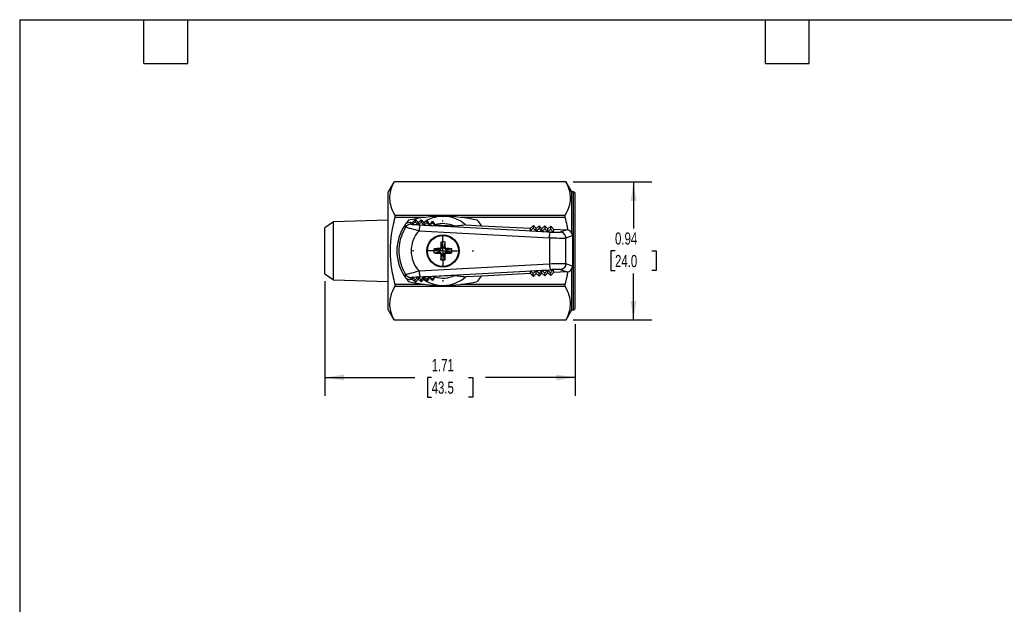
# Model space of a CAD drawing. Header units: inches. Extents: x 0.2 to 10.8, y 0.2 to 8.2.
# Tile 2 of 3: x 0.2 to 7, y 4.2 to 8.2. Entities that reach past the tile are written whole.
import ezdxf

# ---------------------------------------------------------------- set-up
doc = ezdxf.new("R2010")
doc.units = ezdxf.units.IN
doc.header["$MEASUREMENT"] = 0
doc.linetypes.add('SLD-Center', pattern=[0.75, 0.6, -0.05, 0.05, -0.05])
doc.linetypes.add('SLD-Solid', pattern=[0])
doc.layers.add('CENTER', color=40, linetype='SLD-Center')
doc.layers.add('DIMENSIONS', color=140, linetype='SLD-Solid', lineweight=25)
doc.layers.add('TEXT', color=140, linetype='SLD-Solid', lineweight=25)
doc.styles.add('SLDTEXTSTYLE0', font='TXT', dxfattribs={"width": 0.7})
doc.dimstyles.new('SLDDIMSTYLE1', dxfattribs={"dimtxt": 0.084961, "dimasz": 0.13, "dimexe": 0, "dimexo": 0.0625, "dimgap": 0.02124, "dimtad": 0, "dimtih": 1, "dimtoh": 1, "dimrnd": 1e-09, "dimzin": 12, "dimdsep": 46, "dimtxsty": 'SLDTEXTSTYLE0', "dimsah": 1, "dimcen": 0.09, "dimadec": 0, "dimazin": 3, "dimtfac": 1, "dimtofl": 0, "dimtmove": 0, "dimatfit": 3, "dimfxl": 0, "dimfrac": 2, "dimtolj": 1, "dimtzin": 12, "dimarcsym": 0})
doc.dimstyles.new('SLDDIMSTYLE2', dxfattribs={"dimtxt": 0.084961, "dimasz": 0.13, "dimexe": 0, "dimexo": 0.0625, "dimgap": 0.02124, "dimtad": 0, "dimtih": 1, "dimtoh": 1, "dimrnd": 1e-09, "dimdsep": 46, "dimtxsty": 'SLDTEXTSTYLE0', "dimsah": 1, "dimcen": 0.09, "dimadec": 0, "dimazin": 2, "dimtfac": 1, "dimtofl": 0, "dimtmove": 0, "dimatfit": 3, "dimfxl": 0, "dimfrac": 2, "dimtolj": 1, "dimtzin": 12, "dimarcsym": 0})

# ---------------------------------------------------------------- blocks, each defined once
blk = doc.blocks.new('_D_7')
at = {"layer": 'DIMENSIONS'}
for p, q in [((4.0365, 7.1404), (4.573, 7.1404)), ((4.448, 7.1404), (4.448, 6.8221)), ((4.3217, 6.6681), (4.2932, 6.6681)), ((4.2932, 6.6681), (4.2932, 6.533)), ((4.5742, 6.6681), (4.6027, 6.6681)), ((4.6027, 6.6681), (4.6027, 6.533)), ((4.2932, 6.533), (4.3217, 6.533)), ((4.6027, 6.533), (4.5742, 6.533)), ((4.448, 6.1957), (4.448, 6.514)), ((4.0365, 6.1957), (4.573, 6.1957))]:
    blk.add_line(p, q, dxfattribs=at)
for points in [[(4.448, 7.1404), (4.428, 7.0104), (4.468, 7.0104)], [(4.448, 6.1957), (4.468, 6.3257), (4.428, 6.3257)]]:
    blk.add_solid(points, dxfattribs=at)
at = {"layer": 'DIMENSIONS', "char_height": 0.08333, "attachment_point": 1, "style": 'SLDTEXTSTYLE0'}
for s, insert in [('0.94', (4.3217, 6.7945)), ('24.0', (4.3217, 6.6404))]:
    blk.add_mtext(s, dxfattribs=dict(at, insert=insert))
blk = doc.blocks.new('_D_8')
at = {"layer": 'DIMENSIONS'}
for p, q in [((2.3375, 6.4606), (2.3375, 5.6769)), ((4.0501, 6.2263), (4.0501, 6.2257)), ((4.0501, 6.1657), (4.0501, 5.6769)), ((2.3375, 5.8019), (2.9524, 5.8019)), ((3.0676, 5.8019), (3.039, 5.8019)), ((3.039, 5.8019), (3.039, 5.6669)), ((3.32, 5.8019), (3.3486, 5.8019)), ((3.3486, 5.8019), (3.3486, 5.6669)), ((4.0501, 5.8019), (3.4352, 5.8019)), ((3.039, 5.6669), (3.0676, 5.6669)), ((3.3486, 5.6669), (3.32, 5.6669))]:
    blk.add_line(p, q, dxfattribs=at)
for points in [[(2.3375, 5.8019), (2.4675, 5.7819), (2.4675, 5.8219)], [(4.0501, 5.8019), (3.9201, 5.8219), (3.9201, 5.7819)]]:
    blk.add_solid(points, dxfattribs=at)
at = {"layer": 'DIMENSIONS', "char_height": 0.08333, "attachment_point": 1, "style": 'SLDTEXTSTYLE0'}
for s, insert in [('1.71', (3.0676, 5.9283)), ('43.5', (3.0676, 5.7743))]:
    blk.add_mtext(s, dxfattribs=dict(at, insert=insert))
blk = doc.blocks.new('SW_CENTERMARKSYMBOL_1')
at = {"layer": 'CENTER', "color": 0}
for p, q in [((0, 0.2), (0, 0.2083)), ((0, 0), (0, 0.1)), ((-0.2, 0), (-0.2083, 0)), ((0, 0), (-0.1, 0)), ((0, 0), (0, -0.1)), ((0, 0), (0.1, 0)), ((0.2, 0), (0.2083, 0)), ((0, -0.2), (0, -0.2083))]:
    blk.add_line(p, q, dxfattribs=at)

msp = doc.modelspace()

# ---------------------------------------------------------------- linework, layer by layer
for p, q in [((2.8093, 7.1386), (2.7706, 7.0716)), ((2.8093, 7.1386), (2.8103, 7.1404)), ((3.9866, 7.1405), (2.8104, 7.1405)), ((3.9865, 7.1404), (2.8106, 7.1404)), ((3.9865, 7.1404), (3.9866, 7.1405)), ((3.9867, 7.1404), (3.9877, 7.1386)), ((4.0265, 7.0716), (3.9878, 7.1386)), ((2.7706, 6.2645), (2.7706, 7.0716)), ((4.0383, 7.0716), (4.0265, 7.0716)), ((4.0265, 6.7895), (4.0265, 7.0716)), ((4.0383, 6.2645), (4.0383, 7.0716)), ((4.0501, 6.2763), (4.0501, 7.0598)), ((2.7706, 6.8781), (2.3959, 6.8664)), ((2.8162, 6.9117), (3.9808, 6.9117)), ((3.0197, 6.8968), (2.8163, 6.8968)), ((2.9359, 6.8631), (2.9565, 6.8818)), ((2.9565, 6.8818), (2.9558, 6.8671)), ((2.9565, 6.8818), (2.9752, 6.8612)), ((2.9752, 6.8612), (2.9958, 6.8799)), ((2.9958, 6.8799), (2.9951, 6.865)), ((2.9958, 6.8799), (3.0112, 6.863)), ((3.0334, 6.8764), (3.0351, 6.878)), ((3.0351, 6.878), (3.0344, 6.8629)), ((3.0351, 6.878), (3.0356, 6.8775)), ((3.0742, 6.8707), (3.0737, 6.8608)), ((3.9807, 6.8968), (3.2695, 6.8968)), ((2.3959, 6.8664), (2.3375, 6.8255)), ((2.3375, 6.5106), (2.3375, 6.8255)), ((2.3959, 6.4697), (2.3959, 6.8664)), ((2.9197, 6.8639), (2.9359, 6.8631)), ((2.9351, 6.8485), (2.9558, 6.8671)), ((2.9352, 6.8486), (2.9359, 6.8631)), ((2.9375, 6.8484), (2.9745, 6.8464)), ((2.9558, 6.8671), (2.9745, 6.8464)), ((2.9745, 6.8464), (2.9951, 6.865)), ((2.9752, 6.8612), (2.9745, 6.8464)), ((2.9745, 6.8464), (3.0138, 6.8443)), ((2.9816, 6.8056), (3.8731, 6.7578)), ((3.8805, 6.7971), (2.989, 6.8449)), ((2.9951, 6.865), (3.0138, 6.8443)), ((3.0112, 6.863), (3.0144, 6.8577)), ((3.0138, 6.8443), (3.0344, 6.8629)), ((3.0144, 6.8577), (3.0138, 6.8443)), ((3.0138, 6.8443), (3.0531, 6.8422)), ((3.0344, 6.8629), (3.0531, 6.8422)), ((3.0531, 6.8422), (3.0737, 6.8608)), ((3.0534, 6.849), (3.0531, 6.8422)), ((3.0531, 6.8422), (3.0924, 6.8401)), ((3.0737, 6.8608), (3.0924, 6.8401)), ((3.0926, 6.8431), (3.0924, 6.8401)), ((3.2241, 6.8367), (3.0924, 6.8431)), ((3.3007, 6.8453), (3.4084, 6.8401)), ((3.4084, 6.8401), (3.7432, 6.8238)), ((3.7423, 6.8052), (3.7432, 6.8238)), ((3.7423, 6.8052), (3.7629, 6.8238)), ((3.7423, 6.8052), (3.7816, 6.8031)), ((3.7638, 6.8425), (3.7432, 6.8238)), ((3.7638, 6.8425), (3.7629, 6.8238)), ((3.7629, 6.8238), (3.7816, 6.8031)), ((3.7825, 6.8219), (3.7638, 6.8425)), ((3.7816, 6.8031), (3.7825, 6.8219)), ((3.7816, 6.8031), (3.8022, 6.8217)), ((3.7816, 6.8031), (3.8209, 6.801)), ((3.8031, 6.8406), (3.7825, 6.8219)), ((3.8031, 6.8406), (3.8022, 6.8217)), ((3.8022, 6.8217), (3.8209, 6.801)), ((3.8219, 6.8199), (3.8031, 6.8406)), ((3.8209, 6.801), (3.8219, 6.8199)), ((3.8209, 6.801), (3.8415, 6.8196)), ((3.8425, 6.8387), (3.8219, 6.8199)), ((3.8425, 6.8387), (3.8415, 6.8196)), ((3.8415, 6.8196), (3.8602, 6.7989)), ((3.8612, 6.818), (3.8425, 6.8387)), ((3.8602, 6.7989), (3.8612, 6.818)), ((3.8602, 6.7989), (3.8809, 6.8175)), ((3.8818, 6.8367), (3.8612, 6.818)), ((3.8818, 6.8367), (3.8809, 6.8175)), ((3.8809, 6.8175), (3.8996, 6.7968)), ((3.9005, 6.8161), (3.8818, 6.8367)), ((3.9005, 6.8161), (3.8996, 6.7968)), ((3.9005, 6.8161), (3.9929, 6.8116)), ((3.9929, 6.8116), (3.9475, 6.7957)), ((3.8209, 6.801), (3.8602, 6.7989)), ((3.8602, 6.7989), (3.8996, 6.7968)), ((3.8731, 6.7578), (3.8731, 6.5783)), ((3.9848, 6.7564), (4.0304, 6.7724)), ((3.9848, 6.5797), (3.9848, 6.7564)), ((4.0304, 6.7724), (4.0304, 6.5637)), ((3.1213, 6.6839), (3.1213, 6.6752)), ((3.122, 6.675), (3.1213, 6.675)), ((3.1294, 6.692), (3.1379, 6.692)), ((3.1604, 6.692), (3.1519, 6.692)), ((3.1685, 6.6839), (3.1685, 6.6753)), ((3.1213, 6.6615), (3.1223, 6.6617)), ((3.1213, 6.6528), (3.1213, 6.6615)), ((3.1294, 6.6447), (3.1381, 6.6447)), ((3.1381, 6.6447), (3.1383, 6.6457)), ((3.1383, 6.6453), (3.1383, 6.6447)), ((3.1604, 6.6447), (3.1517, 6.6447)), ((3.1685, 6.6528), (3.1685, 6.6614)), ((3.8731, 6.5783), (2.9816, 6.5305)), ((2.989, 6.4912), (3.8805, 6.539)), ((3.7423, 6.5309), (3.7816, 6.533)), ((3.7816, 6.533), (3.7629, 6.5123)), ((3.7816, 6.533), (3.8209, 6.5351)), ((3.8022, 6.5144), (3.7816, 6.533)), ((3.7825, 6.5142), (3.7816, 6.533)), ((3.8209, 6.5351), (3.8022, 6.5144)), ((3.8209, 6.5351), (3.8602, 6.5372)), ((3.8415, 6.5165), (3.8209, 6.5351)), ((3.8219, 6.5162), (3.8209, 6.5351)), ((3.8602, 6.5372), (3.8415, 6.5165)), ((3.8602, 6.5372), (3.8996, 6.5393)), ((3.8809, 6.5186), (3.8602, 6.5372)), ((3.8612, 6.5181), (3.8602, 6.5372)), ((3.8996, 6.5393), (3.8809, 6.5186)), ((3.8996, 6.5393), (3.9005, 6.52)), ((3.9475, 6.5404), (3.9929, 6.5245)), ((4.0304, 6.5637), (3.9848, 6.5797)), ((4.0265, 6.2645), (4.0265, 6.5466)), ((2.3375, 6.5106), (2.3959, 6.4697)), ((2.3959, 6.4697), (2.7706, 6.458)), ((2.9359, 6.473), (2.9197, 6.4722)), ((2.9558, 6.469), (2.9351, 6.4876)), ((2.9359, 6.473), (2.9352, 6.4875)), ((2.9359, 6.473), (2.9565, 6.4543)), ((2.9375, 6.4877), (2.9745, 6.4897)), ((2.9745, 6.4897), (2.9558, 6.469)), ((2.9565, 6.4543), (2.9558, 6.469)), ((2.9565, 6.4543), (2.9752, 6.4749)), ((2.9745, 6.4897), (3.0138, 6.4918)), ((2.9951, 6.4711), (2.9745, 6.4897)), ((2.9745, 6.4897), (2.9752, 6.4749)), ((2.9752, 6.4749), (2.9958, 6.4562)), ((3.0138, 6.4918), (2.9951, 6.4711)), ((2.9958, 6.4562), (2.9951, 6.4711)), ((2.9958, 6.4562), (3.0112, 6.4731)), ((3.0144, 6.4784), (3.0112, 6.4731)), ((3.0138, 6.4918), (3.0531, 6.4939)), ((3.0344, 6.4732), (3.0138, 6.4918)), ((3.0138, 6.4918), (3.0144, 6.4784)), ((3.0531, 6.4939), (3.0344, 6.4732)), ((3.0351, 6.4581), (3.0344, 6.4732)), ((3.0531, 6.4939), (3.0924, 6.496)), ((3.0737, 6.4753), (3.0531, 6.4939)), ((3.0531, 6.4939), (3.0534, 6.4871)), ((3.0924, 6.496), (3.0737, 6.4753)), ((3.0742, 6.4654), (3.0737, 6.4753)), ((3.2241, 6.4994), (3.0924, 6.493)), ((3.0924, 6.496), (3.0926, 6.493)), ((3.4084, 6.496), (3.3007, 6.4908)), ((3.7432, 6.5123), (3.4084, 6.496)), ((3.7432, 6.5123), (3.7423, 6.5309)), ((3.7629, 6.5123), (3.7423, 6.5309)), ((3.7432, 6.5123), (3.7638, 6.4936)), ((3.7638, 6.4936), (3.7629, 6.5123)), ((3.7638, 6.4936), (3.7825, 6.5142)), ((3.7825, 6.5142), (3.8031, 6.4955)), ((3.8031, 6.4955), (3.8022, 6.5144)), ((3.8031, 6.4955), (3.8219, 6.5162)), ((3.8219, 6.5162), (3.8425, 6.4974)), ((3.8425, 6.4974), (3.8415, 6.5165)), ((3.8425, 6.4974), (3.8612, 6.5181)), ((3.8612, 6.5181), (3.8818, 6.4994)), ((3.8818, 6.4994), (3.8809, 6.5186)), ((3.8818, 6.4994), (3.9005, 6.52)), ((3.9929, 6.5245), (3.9005, 6.52)), ((3.9808, 6.4244), (2.8162, 6.4244)), ((2.8163, 6.4393), (3.0197, 6.4393)), ((3.0334, 6.4598), (3.0351, 6.4581)), ((3.0351, 6.4581), (3.0356, 6.4586)), ((3.2695, 6.4393), (3.9807, 6.4393)), ((2.7706, 6.2645), (2.8093, 6.1975)), ((3.9878, 6.1975), (4.0265, 6.2645)), ((4.0265, 6.2645), (4.0383, 6.2645)), ((2.8103, 6.1957), (2.8093, 6.1975)), ((2.8106, 6.1957), (2.8104, 6.1956)), ((2.8104, 6.1956), (3.9866, 6.1956)), ((2.8106, 6.1957), (3.9865, 6.1957)), ((3.9877, 6.1975), (3.9867, 6.1957))]:
    msp.add_line(p, q)
at = {"flags": 128}
for points in [[(3.0112, 6.863), (3.0218, 6.8698), (3.0336, 6.8766)], [(3.0356, 6.8775), (3.0409, 6.8691), (3.0459, 6.861), (3.0497, 6.8549), (3.0534, 6.849)], [(3.1213, 6.6752), (3.1219, 6.6751), (3.1224, 6.675)], [(3.1379, 6.692), (3.1381, 6.6911), (3.1383, 6.6904)], [(3.1517, 6.6447), (3.1516, 6.6454), (3.1515, 6.6459)], [(3.1685, 6.6614), (3.1676, 6.6616), (3.1669, 6.6617)], [(3.0336, 6.4595), (3.0218, 6.4663), (3.0112, 6.4731)], [(3.0534, 6.4871), (3.0487, 6.4796), (3.0438, 6.4717), (3.0397, 6.4653), (3.0356, 6.4586)]]:
    msp.add_lwpolyline(points, dxfattribs=at)
for radius in [0.1102, 0.1083, 0.1061]:
    msp.add_circle((3.1446, 6.6681), radius)
for centre, radius, start, end in [((4.0383, 7.0598), 0.0118, 0, 90), ((3.1446, 6.6681), 0.315, 138.34574, 145.39355), ((3.1446, 5.861), 1.0433, 90, 103.03584), ((3.1446, 6.6681), 0.2362, 90, 117.50706), ((3.1446, 6.6681), 0.2362, 48.62943, 90), ((3.1446, 5.861), 1.0433, 76.96416, 90), ((3.1446, 6.6681), 0.315, 33.10551, 41.65426), ((3.1446, 6.6681), 0.315, 145.39355, 214.60645), ((3.1446, 6.6681), 0.1864, 64.75294, 107.11848), ((3.1446, 6.6681), 0.0621, 166.07493, 193.35532), ((3.1433, 4.9646), 1.7194, 90.73561, 91.96676), ((3.1446, 6.6681), 0.0232, 162.68426, 195.77004), ((4.8469, 6.6693), 1.7177, 178.02763, 179.24485), ((3.1446, 6.6681), 0.0621, 76.07493, 103.35532), ((3.1446, 6.6681), 0.0232, 72.68426, 105.77004), ((1.4422, 6.6693), 1.7183, 0.7551, 1.96702), ((3.1446, 6.6681), 0.0232, 344.22996, 17.31574), ((3.1459, 4.9657), 1.7183, 88.03298, 89.2449), ((3.1446, 6.6681), 0.0621, 346.64468, 13.92507), ((3.1433, 8.3714), 1.7187, 268.02789, 269.26435), ((4.848, 6.6668), 1.7187, 180.73565, 181.97211), ((3.1446, 6.6681), 0.0621, 256.64468, 283.92507), ((3.1446, 6.6681), 0.0232, 254.22996, 287.31574), ((1.4412, 6.6668), 1.7194, 358.03324, 359.26439), ((3.1459, 8.3704), 1.7177, 270.75515, 271.97237), ((3.1446, 6.6681), 0.315, 214.60645, 221.65426), ((3.1446, 6.6681), 0.1864, 252.88152, 295.24706), ((3.1446, 6.6681), 0.2362, 270, 311.37057), ((3.1446, 6.6681), 0.315, 318.34574, 326.89449), ((3.1446, 7.4751), 1.0433, 256.96416, 270), ((3.1446, 6.6681), 0.2362, 242.49294, 270), ((3.1446, 7.4751), 1.0433, 270, 283.03584), ((4.0383, 6.2763), 0.0118, 270, 0)]:
    msp.add_arc(centre, radius, start, end)
for centre, major_axis, ratio, start_param, end_param in [((3.1299, 6.6681), (0.2022, 0), 0.999988, 2.393746, 3.88944), ((3.9909, 6.7723), (0.0373, 0.0131), 0.995729, 5.94703, 7.46633), ((3.8887, 6.7987), (0.0591, -0.0029), 0.034879, 4.574463, 6.19762), ((3.8887, 6.5374), (0.0591, 0.0029), 0.034879, 0.085566, 1.708722), ((3.9909, 6.5638), (0.0373, -0.0131), 0.995729, 5.10004, 6.61934)]:
    msp.add_ellipse(centre, major_axis=major_axis, ratio=ratio, start_param=start_param, end_param=end_param)
for points, knots in [([(2.8106, 7.1404), (2.7992, 7.119), (2.7914, 7.0997), (2.7815, 7.0625), (2.7793, 7.0448), (2.7801, 7.0091), (2.7831, 6.9913), (2.7949, 6.9536), (2.8036, 6.9337), (2.8162, 6.9117)], [0, 0, 0, 0, 0.25, 0.25, 0.5, 0.5, 0.75, 0.75, 1, 1, 1, 1]), ([(2.8104, 7.1405), (2.8104, 7.1405), (2.8105, 7.1405), (2.8105, 7.1405), (2.8106, 7.1404)], [0, 0, 0, 0, 0.116857, 1, 1, 1, 1]), ([(3.9808, 6.9117), (3.9934, 6.9337), (4.0022, 6.9536), (4.0139, 6.9913), (4.0169, 7.0091), (4.0178, 7.0448), (4.0156, 7.0625), (4.0056, 7.0997), (3.9979, 7.119), (3.9865, 7.1404)], [0, 0, 0, 0, 0.25, 0.25, 0.5, 0.5, 0.75, 0.75, 1, 1, 1, 1]), ([(2.8163, 6.8968), (2.8045, 6.8535), (2.7963, 6.8143), (2.7856, 6.7394), (2.7831, 6.7038), (2.7831, 6.6323), (2.7856, 6.5967), (2.7963, 6.5218), (2.8045, 6.4826), (2.8163, 6.4393)], [0, 0, 0, 0, 0.25, 0.25, 0.5, 0.5, 0.75, 0.75, 1, 1, 1, 1]), ([(4.0002, 6.8103), (3.9984, 6.8208), (3.9931, 6.8499), (3.9856, 6.8785), (3.9807, 6.8968)], [0, 0, 0, 0, 0.361997, 1, 1, 1, 1]), ([(2.8918, 6.8321), (2.8662, 6.7925), (2.8349, 6.7056), (2.8477, 6.5878), (2.8777, 6.5256), (2.8917, 6.504)], [-0.578164, -0.578164, -0.578164, -0.578164, -0.106835, 0.320506, 0.578157, 0.578157, 0.578157, 0.578157]), ([(2.8854, 6.8469), (2.8892, 6.8525), (2.8943, 6.8569), (2.9062, 6.8628), (2.913, 6.8642), (2.9197, 6.8639)], [0, 0, 0, 0, 0.5, 0.5, 1, 1, 1, 1]), ([(2.9266, 6.85), (2.9188, 6.8504), (2.905, 6.8468), (2.8949, 6.837), (2.8917, 6.8321)], [0, 0, 0, 0, 0.571429, 1, 1, 1, 1]), ([(2.8917, 6.8321), (2.8918, 6.8314), (2.8995, 6.8284), (2.9322, 6.8195), (2.9635, 6.8109), (2.9816, 6.8056)], [0, 0, 0, 0, 0.0678268, 0.1356535, 0.2373937, 0.2373937, 0.2373937, 0.2373937]), ([(2.989, 6.8449), (2.9791, 6.8454), (2.9693, 6.846), (2.9515, 6.8472), (2.9435, 6.8478), (2.9376, 6.8484)], [0, 0, 0, 0, 0.5, 0.5, 1, 1, 1, 1]), ([(2.989, 6.8449), (2.9876, 6.8446), (2.986, 6.8402), (2.9833, 6.8257), (2.9822, 6.8157), (2.9816, 6.8056)], [0, 0, 0, 0, 0.5, 0.5, 1, 1, 1, 1]), ([(3.0897, 6.8462), (3.0897, 6.8462), (3.0897, 6.8461), (3.0898, 6.846), (3.0899, 6.8459), (3.09, 6.8458), (3.0902, 6.8457), (3.0904, 6.8454), (3.0906, 6.8451), (3.0909, 6.8448), (3.0913, 6.8443), (3.0918, 6.8438), (3.0923, 6.8433), (3.0923, 6.8432), (3.0924, 6.8431), (3.0924, 6.8431)], [0, 0, 0, 0, 0.0000289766, 0.0000289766, 0.0000289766, 0.0000541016, 0.0000541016, 0.0000541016, 0.0000932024, 0.0000932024, 0.0000932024, 0.0001500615, 0.0001500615, 0.0001500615, 0.0001568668, 0.0001568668, 0.0001568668, 0.0001568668]), ([(3.3007, 6.8453), (3.2858, 6.8432), (3.2723, 6.8415), (3.2471, 6.8386), (3.2353, 6.8375), (3.2241, 6.8367)], [0, 0, 0, 0, 0.5, 0.5, 1, 1, 1, 1]), ([(3.8731, 6.7578), (3.8736, 6.7679), (3.8747, 6.7779), (3.8775, 6.7924), (3.8791, 6.7968), (3.8805, 6.7971)], [0, 0, 0, 0, 0.5, 0.5, 1, 1, 1, 1]), ([(3.8731, 6.7578), (3.8957, 6.7571), (3.9512, 6.7557), (3.9822, 6.7558), (3.9848, 6.7564)], [-0.535338, -0.535338, -0.535338, -0.535338, 0.1603, 1.087818, 1.087818, 1.087818, 1.087818]), ([(3.9848, 6.7564), (3.9848, 6.7649), (3.9781, 6.7849), (3.9589, 6.7951), (3.9475, 6.7957)], [0, 0, 0, 0, 0.428571, 1, 1, 1, 1]), ([(3.0843, 6.683), (3.0882, 6.6822), (3.0913, 6.6815), (3.0968, 6.6804), (3.0991, 6.6799), (3.1052, 6.6786), (3.1082, 6.6779), (3.1132, 6.6769), (3.1152, 6.6765), (3.1186, 6.6758), (3.12, 6.6755), (3.1213, 6.6752)], [0, 0, 0, 0, 0.125, 0.125, 0.25, 0.25, 0.5, 0.5, 0.75, 0.75, 1, 1, 1, 1]), ([(3.1213, 6.6839), (3.1234, 6.6839), (3.1255, 6.6848), (3.1285, 6.6878), (3.1294, 6.6898), (3.1294, 6.692)], [0, 0, 0, 0, 0.5, 0.5, 1, 1, 1, 1]), ([(3.1382, 6.6908), (3.1376, 6.6899), (3.1368, 6.6889), (3.1354, 6.687), (3.1349, 6.6864), (3.1338, 6.6852), (3.1334, 6.6847), (3.1324, 6.6836), (3.1317, 6.6829), (3.13, 6.6812), (3.1292, 6.6806), (3.1281, 6.6796), (3.1277, 6.6792), (3.1264, 6.6782), (3.1258, 6.6777), (3.124, 6.6763), (3.123, 6.6756), (3.122, 6.675)], [0, 0, 0, 0, 0.25, 0.25, 0.375, 0.375, 0.4375, 0.4375, 0.5, 0.5, 0.5625, 0.5625, 0.625, 0.625, 0.75, 0.75, 1, 1, 1, 1]), ([(3.1302, 6.7285), (3.131, 6.7247), (3.1317, 6.7216), (3.1328, 6.7162), (3.1333, 6.714), (3.1346, 6.7079), (3.1352, 6.705), (3.1363, 6.7), (3.1367, 6.698), (3.1374, 6.6946), (3.1377, 6.6932), (3.1379, 6.692)], [0, 0, 0, 0, 0.125, 0.125, 0.25, 0.25, 0.5, 0.5, 0.75, 0.75, 1, 1, 1, 1]), ([(3.1672, 6.675), (3.1662, 6.6757), (3.1653, 6.6764), (3.1635, 6.6778), (3.1629, 6.6783), (3.1617, 6.6793), (3.1612, 6.6797), (3.1601, 6.6807), (3.1594, 6.6813), (3.1578, 6.6829), (3.1572, 6.6836), (3.1562, 6.6847), (3.1558, 6.6851), (3.1548, 6.6863), (3.1543, 6.687), (3.1529, 6.6887), (3.1522, 6.6897), (3.1515, 6.6906)], [0, 0, 0, 0, 0.25, 0.25, 0.375, 0.375, 0.4375, 0.4375, 0.5, 0.5, 0.5625, 0.5625, 0.625, 0.625, 0.75, 0.75, 1, 1, 1, 1]), ([(3.1595, 6.7283), (3.1587, 6.7246), (3.1581, 6.7216), (3.157, 6.7162), (3.1565, 6.714), (3.1552, 6.708), (3.1546, 6.705), (3.1536, 6.7), (3.1531, 6.698), (3.1524, 6.6946), (3.1521, 6.6932), (3.1519, 6.692)], [0, 0, 0, 0, 0.125, 0.125, 0.25, 0.25, 0.5, 0.5, 0.75, 0.75, 1, 1, 1, 1]), ([(3.1604, 6.692), (3.1604, 6.6898), (3.1613, 6.6878), (3.1643, 6.6848), (3.1664, 6.6839), (3.1685, 6.6839)], [0, 0, 0, 0, 0.5, 0.5, 1, 1, 1, 1]), ([(3.2048, 6.683), (3.2011, 6.6822), (3.1981, 6.6816), (3.1928, 6.6804), (3.1905, 6.68), (3.1845, 6.6787), (3.1815, 6.6781), (3.1766, 6.677), (3.1746, 6.6766), (3.1712, 6.6759), (3.1697, 6.6756), (3.1685, 6.6753)], [0, 0, 0, 0, 0.125, 0.125, 0.25, 0.25, 0.5, 0.5, 0.75, 0.75, 1, 1, 1, 1]), ([(3.0842, 6.6537), (3.0881, 6.6545), (3.0913, 6.6552), (3.0968, 6.6564), (3.0991, 6.6569), (3.1053, 6.6582), (3.1083, 6.6588), (3.1133, 6.6599), (3.1153, 6.6603), (3.1187, 6.661), (3.12, 6.6613), (3.1213, 6.6615)], [0, 0, 0, 0, 0.125, 0.125, 0.25, 0.25, 0.5, 0.5, 0.75, 0.75, 1, 1, 1, 1]), ([(3.1294, 6.6447), (3.1293, 6.6453), (3.1293, 6.6463), (3.1286, 6.6483), (3.1271, 6.6506), (3.1249, 6.6521), (3.1228, 6.6527), (3.1218, 6.6528), (3.1213, 6.6528)], [0, 0, 0, 0, 0.125385, 0.250641, 0.5, 0.749358, 0.874553, 1, 1, 1, 1]), ([(3.1218, 6.6617), (3.1228, 6.6611), (3.1238, 6.6603), (3.1257, 6.6589), (3.1264, 6.6584), (3.1277, 6.6573), (3.1281, 6.6569), (3.129, 6.6561), (3.1293, 6.6558), (3.13, 6.6551), (3.1305, 6.6547), (3.1318, 6.6534), (3.1325, 6.6526), (3.1335, 6.6515), (3.1339, 6.6511), (3.1349, 6.6498), (3.1354, 6.6492), (3.1369, 6.6473), (3.1376, 6.6463), (3.1383, 6.6453)], [0, 0, 0, 0, 0.25, 0.25, 0.375, 0.375, 0.4375, 0.4375, 0.46875, 0.46875, 0.5, 0.5, 0.5625, 0.5625, 0.625, 0.625, 0.75, 0.75, 1, 1, 1, 1]), ([(3.1302, 6.6076), (3.1311, 6.6116), (3.1317, 6.6148), (3.1329, 6.6203), (3.1334, 6.6226), (3.1347, 6.6287), (3.1353, 6.6317), (3.1364, 6.6367), (3.1368, 6.6387), (3.1375, 6.6421), (3.1378, 6.6435), (3.1381, 6.6447)], [0, 0, 0, 0, 0.125, 0.125, 0.25, 0.25, 0.5, 0.5, 0.75, 0.75, 1, 1, 1, 1]), ([(3.1515, 6.6455), (3.1522, 6.6464), (3.1529, 6.6474), (3.1543, 6.6493), (3.1548, 6.65), (3.1558, 6.6512), (3.1562, 6.6517), (3.1572, 6.6528), (3.1579, 6.6535), (3.1596, 6.6552), (3.1603, 6.6559), (3.1613, 6.6569), (3.1618, 6.6573), (3.163, 6.6584), (3.1636, 6.6589), (3.1654, 6.6603), (3.1664, 6.661), (3.1673, 6.6617)], [0, 0, 0, 0, 0.25, 0.25, 0.375, 0.375, 0.4375, 0.4375, 0.5, 0.5, 0.5625, 0.5625, 0.625, 0.625, 0.75, 0.75, 1, 1, 1, 1]), ([(3.1595, 6.6078), (3.1587, 6.6117), (3.158, 6.6148), (3.1569, 6.6203), (3.1564, 6.6226), (3.1551, 6.6287), (3.1545, 6.6317), (3.1534, 6.6367), (3.153, 6.6387), (3.1523, 6.6421), (3.152, 6.6435), (3.1517, 6.6447)], [0, 0, 0, 0, 0.125, 0.125, 0.25, 0.25, 0.5, 0.5, 0.75, 0.75, 1, 1, 1, 1]), ([(3.1685, 6.6528), (3.1664, 6.6528), (3.1643, 6.6519), (3.1613, 6.6489), (3.1604, 6.6469), (3.1604, 6.6447)], [0, 0, 0, 0, 0.5, 0.5, 1, 1, 1, 1]), ([(3.205, 6.6537), (3.2012, 6.6545), (3.1981, 6.6552), (3.1928, 6.6563), (3.1905, 6.6568), (3.1845, 6.658), (3.1815, 6.6587), (3.1765, 6.6597), (3.1745, 6.6601), (3.1711, 6.6609), (3.1697, 6.6612), (3.1685, 6.6614)], [0, 0, 0, 0, 0.125, 0.125, 0.25, 0.25, 0.5, 0.5, 0.75, 0.75, 1, 1, 1, 1]), ([(3.9848, 6.5797), (3.9822, 6.5803), (3.9512, 6.5804), (3.8957, 6.579), (3.8731, 6.5783)], [-1.087818, -1.087818, -1.087818, -1.087818, -0.1603, 0.535338, 0.535338, 0.535338, 0.535338]), ([(3.8731, 6.5783), (3.8736, 6.5697), (3.8756, 6.5494), (3.8789, 6.5393), (3.8805, 6.539)], [0, 0, 0, 0, 0.428571, 1, 1, 1, 1]), ([(3.9848, 6.5797), (3.9848, 6.5698), (3.9808, 6.5598), (3.9671, 6.5454), (3.9575, 6.5409), (3.9475, 6.5404)], [0, 0, 0, 0, 0.5, 0.5, 1, 1, 1, 1]), ([(2.8854, 6.4892), (2.8892, 6.4837), (2.8943, 6.4792), (2.9062, 6.4733), (2.913, 6.4719), (2.9197, 6.4722)], [0, 0, 0, 0, 0.5, 0.5, 1, 1, 1, 1]), ([(2.9816, 6.5305), (2.9635, 6.5252), (2.9322, 6.5166), (2.8995, 6.5077), (2.8918, 6.5047), (2.8917, 6.504)], [0, 0, 0, 0, 0.1017402, 0.1695669, 0.2373937, 0.2373937, 0.2373937, 0.2373937]), ([(2.8917, 6.504), (2.8949, 6.4991), (2.905, 6.4893), (2.9188, 6.4857), (2.9266, 6.4861)], [0, 0, 0, 0, 0.428571, 1, 1, 1, 1]), ([(2.9376, 6.4877), (2.9435, 6.4883), (2.9515, 6.4889), (2.9693, 6.4901), (2.9791, 6.4907), (2.989, 6.4912)], [0, 0, 0, 0, 0.5, 0.5, 1, 1, 1, 1]), ([(2.9816, 6.5305), (2.9822, 6.5204), (2.9833, 6.5104), (2.986, 6.4959), (2.9876, 6.4915), (2.989, 6.4912)], [0, 0, 0, 0, 0.5, 0.5, 1, 1, 1, 1]), ([(3.0924, 6.493), (3.0918, 6.4923), (3.0911, 6.4916), (3.0901, 6.4904), (3.0897, 6.4899), (3.0897, 6.4899)], [0, 0, 0, 0, 0.5, 0.5, 1, 1, 1, 1]), ([(3.2241, 6.4994), (3.2353, 6.4986), (3.2471, 6.4975), (3.2723, 6.4946), (3.2858, 6.4929), (3.3007, 6.4908)], [0, 0, 0, 0, 0.5, 0.5, 1, 1, 1, 1]), ([(3.9807, 6.4393), (3.9856, 6.4579), (3.9933, 6.4867), (3.9985, 6.516), (4.0003, 6.5265)], [0, 0, 0, 0, 0.644285, 1, 1, 1, 1]), ([(2.8162, 6.4244), (2.8036, 6.4024), (2.7949, 6.3825), (2.7831, 6.3448), (2.7801, 6.327), (2.7793, 6.2913), (2.7815, 6.2736), (2.7914, 6.2364), (2.7992, 6.2171), (2.8106, 6.1957)], [0, 0, 0, 0, 0.25, 0.25, 0.5, 0.5, 0.75, 0.75, 1, 1, 1, 1]), ([(3.9865, 6.1957), (3.9979, 6.2171), (4.0056, 6.2364), (4.0156, 6.2736), (4.0178, 6.2913), (4.0169, 6.327), (4.0139, 6.3448), (4.0022, 6.3825), (3.9934, 6.4024), (3.9808, 6.4244)], [0, 0, 0, 0, 0.25, 0.25, 0.5, 0.5, 0.75, 0.75, 1, 1, 1, 1]), ([(3.9866, 6.1956), (3.9866, 6.1956), (3.9866, 6.1956), (3.9865, 6.1956), (3.9865, 6.1957)], [0, 0, 0, 0, 0.116857, 1, 1, 1, 1])]:
    msp.add_open_spline(points, degree=3, knots=knots)
for points in [[(2.8162, 6.9117), (2.8163, 6.9068), (2.8163, 6.9018), (2.8163, 6.8968)], [(3.0144, 6.8577), (3.0207, 6.8637), (3.027, 6.8699), (3.0334, 6.8764)], [(3.0534, 6.849), (3.0601, 6.8558), (3.067, 6.863), (3.0742, 6.8707)], [(3.0742, 6.8707), (3.0797, 6.8619), (3.0849, 6.8538), (3.0897, 6.8462)], [(3.9807, 6.8968), (3.9808, 6.9018), (3.9808, 6.9068), (3.9808, 6.9117)], [(2.8854, 6.8469), (2.8874, 6.842), (2.8896, 6.8371), (2.8917, 6.8321)], [(2.9266, 6.85), (2.9243, 6.8546), (2.9219, 6.8593), (2.9197, 6.8639)], [(2.9352, 6.8486), (2.9299, 6.8492), (2.9268, 6.8496), (2.9266, 6.85)], [(2.9352, 6.8486), (2.9352, 6.8486), (2.9351, 6.8485), (2.9351, 6.8485)], [(2.9351, 6.8485), (2.9359, 6.8484), (2.9367, 6.8484), (2.9375, 6.8484)], [(3.1519, 6.692), (3.1517, 6.6913), (3.1516, 6.6907), (3.1515, 6.6902)], [(3.1685, 6.6753), (3.1679, 6.6752), (3.1673, 6.6751), (3.1667, 6.675)], [(2.8917, 6.504), (2.8896, 6.499), (2.8874, 6.4941), (2.8854, 6.4892)], [(2.9197, 6.4722), (2.9219, 6.4768), (2.9243, 6.4815), (2.9266, 6.4861)], [(2.9266, 6.4861), (2.9268, 6.4865), (2.9299, 6.4869), (2.9352, 6.4875)], [(2.9375, 6.4877), (2.9367, 6.4877), (2.9359, 6.4877), (2.9351, 6.4876)], [(2.9351, 6.4876), (2.9351, 6.4876), (2.9352, 6.4875), (2.9352, 6.4875)], [(3.0334, 6.4598), (3.027, 6.4662), (3.0207, 6.4724), (3.0144, 6.4784)], [(3.0742, 6.4654), (3.067, 6.4731), (3.0601, 6.4803), (3.0534, 6.4871)], [(3.0897, 6.4899), (3.0849, 6.4823), (3.0797, 6.4742), (3.0742, 6.4654)], [(2.8163, 6.4393), (2.8163, 6.4343), (2.8163, 6.4293), (2.8162, 6.4244)], [(3.9808, 6.4244), (3.9808, 6.4293), (3.9808, 6.4343), (3.9807, 6.4393)]]:
    msp.add_open_spline(points, degree=3)
at = {"layer": 'TEXT'}
for p, q in [((0.25, 8.25), (10.75, 8.25)), ((0.25, 8.25), (0.25, 0.25)), ((1.1, 7.95), (1.1, 8.25)), ((1.4, 7.95), (1.4, 8.25)), ((5.35, 7.95), (5.35, 8.25)), ((5.65, 7.95), (5.65, 8.25)), ((1.1, 7.95), (1.4, 7.95)), ((5.35, 7.95), (5.65, 7.95))]:
    msp.add_line(p, q, dxfattribs=at)

# ---------------------------------------------------------------- block references
at = {"layer": 'CENTER'}
msp.add_blockref('SW_CENTERMARKSYMBOL_1', (3.1446, 6.6681), dxfattribs=at)

# ---------------------------------------------------------------- dimensions: what is measured, and where the dimension line sits
at = {"layer": 'DIMENSIONS'}
dim = msp.add_linear_dim(base=(4.448, 7.1404), p1=(3.9865, 6.1957), p2=(3.9865, 7.1404), angle=90, dimstyle='SLDDIMSTYLE2', dxfattribs=at)
dim.commit()
dim.dimension.update_dxf_attribs({"geometry": '_D_7', "text_midpoint": (4.448, 6.6681), "dimtype": 160})
dim = msp.add_linear_dim(base=(2.3375, 5.8019), p1=(4.0501, 6.2763), p2=(2.3375, 6.5106), dimstyle='SLDDIMSTYLE1', dxfattribs=at)
dim.commit()
dim.dimension.update_dxf_attribs({"geometry": '_D_8', "text_midpoint": (3.1938, 5.8019), "dimtype": 160})

doc.saveas('drawing.dxf')
